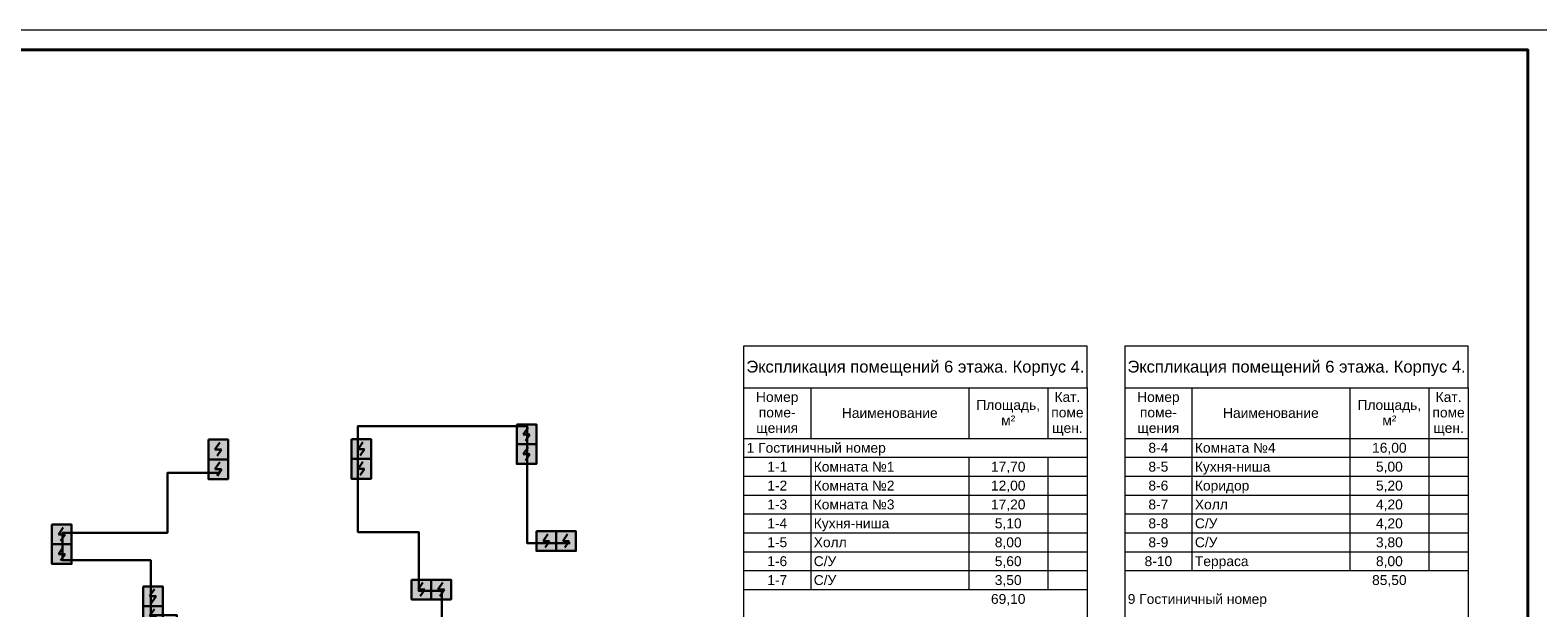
# Model space of a CAD drawing. Header units: millimetres. Extents: x -816133 to 919604, y 87941 to 147341.
# Tile 47 of 201: x -97667 to -59483, y 132692 to 147341. Entities that reach past the tile are written whole.
import ezdxf

# ---------------------------------------------------------------- set-up
doc = ezdxf.new("R2010")
doc.units = ezdxf.units.MM
for name, color, linetype, lineweight in [('A-010-M_LINE-T', 7, 'Continuous', 18), ('Z-000-P_SCHED', 7, 'Continuous', 20), ('СОУЭ', 1, 'Continuous', 30), ('СС-011-ПОЖ-СИГНАЛИЗАЦИЯ', 1, 'Continuous', 30)]:
    doc.layers.add(name, color=color, linetype=linetype, lineweight=lineweight)
doc.layers.add('EI_HATCH_GALV', color=7, linetype='Continuous')
doc.layers.add('формат', color=250, linetype='Continuous')
doc.styles.add('Arial', font='arial.ttf', dxfattribs={"width": 0.9, "height": 700})
doc.styles.add('Arial_4', font='arial.ttf', dxfattribs={"height": 3})
doc.styles.add('Arial_5', font='arial.ttf', dxfattribs={"height": 2.5})

# ---------------------------------------------------------------- blocks, each defined once
blk = doc.blocks.new('*U1162')
at = {"color": 0, "lineweight": 0}
blk.add_lwpolyline([(-841, 0), (0, 0), (0, 594), (-841, 594)], close=True, dxfattribs=at)
at = {"lineweight": 40}
blk.add_lwpolyline([(-821, 5), (-5, 5), (-5, 589), (-821, 589)], close=True, dxfattribs=at)
at = {"style": 'Arial', "width": 0.9, "flags": 8}
blk.add_attdef('FORMAT', (-36.87, 1.26), '', height=2.8, dxfattribs=at)
blk = doc.blocks.new('ИП 212-64 прот.R3')
at = {"layer": 'EI_HATCH_GALV', "lineweight": 30, "true_color": 0xffffff}
h = blk.add_hatch(color=7, dxfattribs=at)
h.dxf.hatch_style = 1
h.paths.add_polyline_path([(-2.5, 2.5), (2.5, 2.5), (2.5, -2.5), (-2.5, -2.5)])
at = {"color": 1, "linetype": 'ByBlock', "lineweight": -2}
for p, q in [((0.4, 1.77), (-0.83, 0)), ((-0.83, 0), (0.83, 0)), ((0.83, 0), (-0.31, -1.64))]:
    blk.add_line(p, q, dxfattribs=at)
at = {"color": 1, "linetype": 'ByBlock', "lineweight": -2, "ltscale": 0.1}
blk.add_lwpolyline([(-2.5, 2.5), (2.5, 2.5), (2.5, -2.5), (-2.5, -2.5)], close=True, dxfattribs=at)

msp = doc.modelspace()

# ---------------------------------------------------------------- linework, layer by layer
at = {"layer": 'A-010-M_LINE-T'}
for p, q in [((-79597, 139327), (-79597, 138269)), ((-70897, 139327), (-79597, 139327)), ((-70897, 138269), (-70897, 139327)), ((-69944, 139327), (-69944, 138269)), ((-61244, 139327), (-69944, 139327)), ((-61244, 138269), (-61244, 139327)), ((-79597, 138269), (-79597, 109668)), ((-79597, 138269), (-70897, 138269)), ((-77897, 138269), (-77897, 136982)), ((-73897, 138269), (-73897, 136982)), ((-71897, 138269), (-71897, 136982)), ((-70897, 138269), (-70897, 109668)), ((-69944, 138269), (-69944, 110148)), ((-69944, 138269), (-61244, 138269)), ((-68244, 138269), (-68244, 136982)), ((-64244, 138269), (-64244, 136982)), ((-62244, 138269), (-62244, 136982)), ((-61244, 138269), (-61244, 110148)), ((-77897, 136982), (-79597, 136982)), ((-73897, 136982), (-77897, 136982)), ((-71897, 136982), (-73897, 136982)), ((-70897, 136982), (-71897, 136982)), ((-68244, 136982), (-69944, 136982)), ((-64244, 136982), (-68244, 136982)), ((-68244, 136982), (-68244, 136502)), ((-62244, 136982), (-64244, 136982)), ((-64244, 136982), (-64244, 136502)), ((-61244, 136982), (-62244, 136982)), ((-62244, 136982), (-62244, 136502)), ((-77897, 136502), (-79597, 136502)), ((-73897, 136502), (-77897, 136502)), ((-77897, 136502), (-77897, 136023)), ((-71897, 136502), (-73897, 136502)), ((-73897, 136502), (-73897, 136023)), ((-70897, 136502), (-71897, 136502)), ((-71897, 136502), (-71897, 136023)), ((-68244, 136502), (-69944, 136502)), ((-64244, 136502), (-68244, 136502)), ((-68244, 136502), (-68244, 136023)), ((-62244, 136502), (-64244, 136502)), ((-64244, 136502), (-64244, 136023)), ((-61244, 136502), (-62244, 136502)), ((-62244, 136502), (-62244, 136023)), ((-77897, 136023), (-79597, 136023)), ((-73897, 136023), (-77897, 136023)), ((-77897, 136023), (-77897, 135544)), ((-71897, 136023), (-73897, 136023)), ((-73897, 136023), (-73897, 135544)), ((-70897, 136023), (-71897, 136023)), ((-71897, 136023), (-71897, 135544)), ((-68244, 136023), (-69944, 136023)), ((-64244, 136023), (-68244, 136023)), ((-68244, 136023), (-68244, 135544)), ((-62244, 136023), (-64244, 136023)), ((-64244, 136023), (-64244, 135544)), ((-61244, 136023), (-62244, 136023)), ((-62244, 136023), (-62244, 135544)), ((-77897, 135544), (-79597, 135544)), ((-73897, 135544), (-77897, 135544)), ((-77897, 135544), (-77897, 135065)), ((-71897, 135544), (-73897, 135544)), ((-73897, 135544), (-73897, 135065)), ((-70897, 135544), (-71897, 135544)), ((-71897, 135544), (-71897, 135065)), ((-68244, 135544), (-69944, 135544)), ((-64244, 135544), (-68244, 135544)), ((-68244, 135544), (-68244, 135065)), ((-62244, 135544), (-64244, 135544)), ((-64244, 135544), (-64244, 135065)), ((-61244, 135544), (-62244, 135544)), ((-62244, 135544), (-62244, 135065)), ((-77897, 135065), (-79597, 135065)), ((-73897, 135065), (-77897, 135065)), ((-77897, 135065), (-77897, 134586)), ((-71897, 135065), (-73897, 135065)), ((-73897, 135065), (-73897, 134586)), ((-70897, 135065), (-71897, 135065)), ((-71897, 135065), (-71897, 134586)), ((-68244, 135065), (-69944, 135065)), ((-64244, 135065), (-68244, 135065)), ((-68244, 135065), (-68244, 134586)), ((-62244, 135065), (-64244, 135065)), ((-64244, 135065), (-64244, 134586)), ((-61244, 135065), (-62244, 135065)), ((-62244, 135065), (-62244, 134586)), ((-77897, 134586), (-79597, 134586)), ((-73897, 134586), (-77897, 134586)), ((-77897, 134586), (-77897, 134107)), ((-71897, 134586), (-73897, 134586)), ((-73897, 134586), (-73897, 134107)), ((-70897, 134586), (-71897, 134586)), ((-71897, 134586), (-71897, 134107)), ((-68244, 134586), (-69944, 134586)), ((-64244, 134586), (-68244, 134586)), ((-68244, 134586), (-68244, 134107)), ((-62244, 134586), (-64244, 134586)), ((-64244, 134586), (-64244, 134107)), ((-61244, 134586), (-62244, 134586)), ((-62244, 134586), (-62244, 134107)), ((-77897, 134107), (-79597, 134107)), ((-73897, 134107), (-77897, 134107)), ((-77897, 134107), (-77897, 133627)), ((-71897, 134107), (-73897, 134107)), ((-73897, 134107), (-73897, 133627)), ((-70897, 134107), (-71897, 134107)), ((-71897, 134107), (-71897, 133627)), ((-68244, 134107), (-69944, 134107)), ((-64244, 134107), (-68244, 134107)), ((-68244, 134107), (-68244, 133627)), ((-62244, 134107), (-64244, 134107)), ((-64244, 134107), (-64244, 133627)), ((-61244, 134107), (-62244, 134107)), ((-62244, 134107), (-62244, 133627)), ((-77897, 133627), (-79597, 133627)), ((-73897, 133627), (-77897, 133627)), ((-77897, 133627), (-77897, 133148)), ((-71897, 133627), (-73897, 133627)), ((-73897, 133627), (-73897, 133148)), ((-70897, 133627), (-71897, 133627)), ((-71897, 133627), (-71897, 133148)), ((-68244, 133627), (-69944, 133627)), ((-64244, 133627), (-68244, 133627)), ((-62244, 133627), (-64244, 133627)), ((-61244, 133627), (-62244, 133627)), ((-77897, 133148), (-79597, 133148)), ((-73897, 133148), (-77897, 133148)), ((-71897, 133148), (-73897, 133148)), ((-70897, 133148), (-71897, 133148))]:
    msp.add_line(p, q, dxfattribs=at)
at = {"layer": 'СС-011-ПОЖ-СИГНАЛИЗАЦИЯ', "ltscale": 100}
for points in [[(-87243, 131104), (-87243, 133123), (-87825, 133123), (-87825, 134614), (-89367, 134614), (-89367, 137302), (-85083, 137302), (-85083, 134336), (-83989, 134336)], [(-93953, 131100), (-93953, 132509), (-94612, 132509), (-94612, 133900), (-96846, 133900), (-96846, 134595), (-94191, 134595), (-94191, 136114), (-92854, 136114)]]:
    msp.add_lwpolyline(points, dxfattribs=at)

# ---------------------------------------------------------------- block references
at = {"layer": 'СОУЭ', "color": 6, "xscale": 100, "yscale": 100, "zscale": 100}
for p in [(-85095, 137092), (-92903, 136708), (-89281, 136717), (-85095, 136592), (-92903, 136208), (-89281, 136217), (-96867, 134555), (-84595, 134385), (-84095, 134385), (-96867, 134055), (-87758, 133156), (-87258, 133156), (-94559, 132986), (-94559, 132486)]:
    msp.add_blockref('ИП 212-64 прот.R3', p, dxfattribs=at)
at = {"layer": 'формат', "xscale": 100, "yscale": 100, "zscale": 100}
msp.add_blockref('*U1162', (-59233, 87941), dxfattribs=at)

# ---------------------------------------------------------------- texts
at = {"layer": 'Z-000-P_SCHED', "line_spacing_factor": 0.941778}
for s, insert, char_height, width, attachment_point, style in [('Экспликация помещений 6 этажа. Корпус 4.', (-75247, 138959), 300, 10224.68, 2, 'Arial_4'), ('Экспликация помещений 6 этажа. Корпус 4.', (-65594, 138959), 300, 10224.68, 2, 'Arial_4'), ('Номер\\Pпоме-\\Pщения', (-78747, 138164), 250, 1285.52, 2, 'Arial_5'), ('Площадь,\\Pм\\fArial|b0|i0|c238|p34|;²', (-72897, 137962), 250, 1925.21, 2, 'Arial_5'), ('Кат.\\Pпоме\\Pщен.', (-71397, 138164), 250, 979.44, 2, 'Arial_5'), ('Номер\\Pпоме-\\Pщения', (-69094, 138164), 250, 1285.52, 2, 'Arial_5'), ('Площадь,\\Pм\\fArial|b0|i0|c238|p34|;²', (-63244, 137962), 250, 1925.21, 2, 'Arial_5'), ('Кат.\\Pпоме\\Pщен.', (-61744, 138164), 250, 979.44, 2, 'Arial_5'), ('Наименование', (-75897, 137760), 250, 2895.47, 2, 'Arial_5'), ('Наименование', (-66244, 137760), 250, 2895.47, 2, 'Arial_5'), ('1 Гостиничный номер', (-79522, 136876), 250, 4211.6, 1, 'Arial_5'), ('8-4', (-69094, 136876), 250, 602.97, 2, 'Arial_5'), ('Комната №4', (-68169, 136876), 250, 2442.48, 1, 'Arial_5'), ('16,00', (-63244, 136876), 250, 1046.78, 2, 'Arial_5'), ('1-1', (-78747, 136397), 250, 602.97, 2, 'Arial_5'), ('Комната №1', (-77822, 136397), 250, 2442.48, 1, 'Arial_5'), ('17,70', (-72897, 136397), 250, 1046.78, 2, 'Arial_5'), ('8-5', (-69094, 136397), 250, 602.97, 2, 'Arial_5'), ('Кухня-ниша', (-68169, 136397), 250, 2271.08, 1, 'Arial_5'), ('5,00', (-63244, 136397), 250, 814.16, 2, 'Arial_5'), ('1-2', (-78747, 135918), 250, 602.97, 2, 'Arial_5'), ('Комната №2', (-77822, 135918), 250, 2442.48, 1, 'Arial_5'), ('12,00', (-72897, 135918), 250, 1046.78, 2, 'Arial_5'), ('8-6', (-69094, 135918), 250, 602.97, 2, 'Arial_5'), ('Коридор', (-68169, 135918), 250, 1646.69, 1, 'Arial_5'), ('5,20', (-63244, 135918), 250, 814.16, 2, 'Arial_5'), ('1-3', (-78747, 135439), 250, 602.97, 2, 'Arial_5'), ('Комната №3', (-77822, 135439), 250, 2442.48, 1, 'Arial_5'), ('17,20', (-72897, 135439), 250, 1046.78, 2, 'Arial_5'), ('8-7', (-69094, 135439), 250, 602.97, 2, 'Arial_5'), ('Холл', (-68169, 135439), 250, 994.74, 1, 'Arial_5'), ('4,20', (-63244, 135439), 250, 814.16, 2, 'Arial_5'), ('1-4', (-78747, 134960), 250, 602.97, 2, 'Arial_5'), ('Кухня-ниша', (-77822, 134960), 250, 2271.08, 1, 'Arial_5'), ('5,10', (-72897, 134960), 250, 814.16, 2, 'Arial_5'), ('8-8', (-69094, 134960), 250, 602.97, 2, 'Arial_5'), ('С/У', (-68169, 134960), 250, 679.49, 1, 'Arial_5'), ('4,20', (-63244, 134960), 250, 814.16, 2, 'Arial_5'), ('1-5', (-78747, 134480), 250, 602.97, 2, 'Arial_5'), ('Холл', (-77822, 134480), 250, 994.74, 1, 'Arial_5'), ('8,00', (-72897, 134480), 250, 814.16, 2, 'Arial_5'), ('8-9', (-69094, 134480), 250, 602.97, 2, 'Arial_5'), ('С/У', (-68169, 134480), 250, 679.49, 1, 'Arial_5'), ('3,80', (-63244, 134480), 250, 814.16, 2, 'Arial_5'), ('1-6', (-78747, 134001), 250, 602.97, 2, 'Arial_5'), ('С/У', (-77822, 134001), 250, 679.49, 1, 'Arial_5'), ('5,60', (-72897, 134001), 250, 814.16, 2, 'Arial_5'), ('8-10', (-69094, 134001), 250, 835.59, 2, 'Arial_5'), ('Терраса', (-68169, 134001), 250, 1625.26, 1, 'Arial_5'), ('8,00', (-63244, 134001), 250, 814.16, 2, 'Arial_5'), ('1-7', (-78747, 133522), 250, 602.97, 2, 'Arial_5'), ('С/У', (-77822, 133522), 250, 679.49, 1, 'Arial_5'), ('3,50', (-72897, 133522), 250, 814.16, 2, 'Arial_5'), ('85,50', (-63244, 133522), 250, 1046.78, 2, 'Arial_5'), ('69,10', (-72897, 133043), 250, 1046.78, 2, 'Arial_5'), ('9 Гостиничный номер', (-69869, 133043), 250, 4211.6, 1, 'Arial_5')]:
    msp.add_mtext(s, dxfattribs=dict(at, insert=insert, char_height=char_height, width=width, attachment_point=attachment_point, style=style))

doc.saveas('drawing.dxf')
